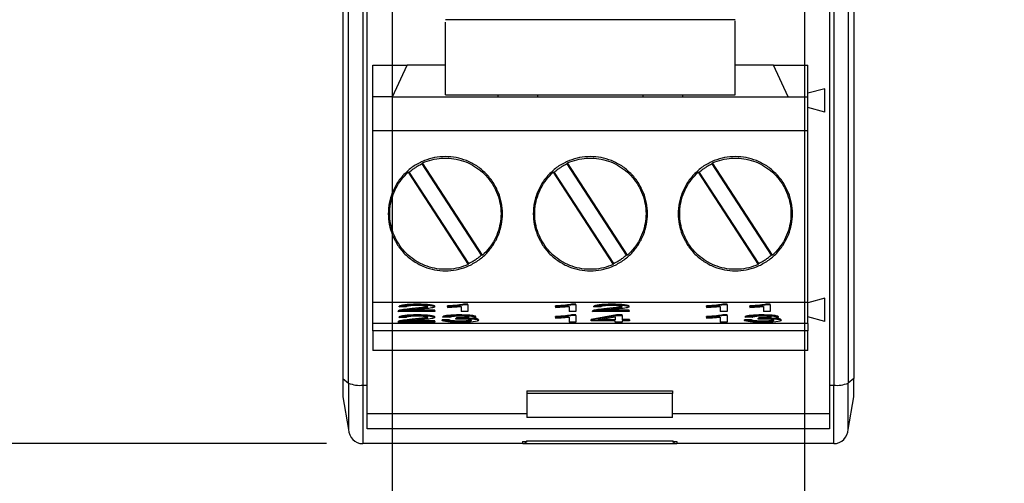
# Model space of a CAD drawing. Header units: millimetres. Extents: x 0 to 432, y 0 to 279.
# Tile 12 of 35: x 262 to 296, y 58 to 75. Entities that reach past the tile are written whole.
import ezdxf

# ---------------------------------------------------------------- set-up
doc = ezdxf.new("R2010")
doc.units = ezdxf.units.MM
doc.linetypes.add('SLD-Solid', pattern=[0])
doc.layers.add('DIMENSIONS', color=140, linetype='SLD-Solid', lineweight=25)
doc.styles.add('SLDTEXTSTYLE0', font='GOTHIC.TTF', dxfattribs={"width": 0.913})
doc.dimstyles.new('SLDDIMSTYLE0', dxfattribs={"dimtxt": 3.5, "dimasz": 3.5, "dimexe": 0, "dimexo": 0.0625, "dimgap": 0.875, "dimtad": 0, "dimtih": 1, "dimtoh": 1, "dimdec": 1, "dimrnd": 1e-09, "dimzin": 12, "dimdsep": 46, "dimtxsty": 'SLDTEXTSTYLE0', "dimsah": 1, "dimcen": 0.09, "dimadec": 0, "dimazin": 3, "dimtfac": 1, "dimtdec": 1, "dimtofl": 0, "dimtmove": 0, "dimatfit": 3, "dimfxl": 0, "dimfrac": 2, "dimtolj": 1, "dimtzin": 12, "dimarcsym": 0})
doc.dimstyles.new('SLDDIMSTYLE2', dxfattribs={"dimtxt": 3.5, "dimasz": 3.5, "dimexe": 0, "dimexo": 0.0625, "dimgap": 0.875, "dimtad": 0, "dimtih": 1, "dimtoh": 1, "dimdec": 1, "dimrnd": 1e-09, "dimzin": 12, "dimdsep": 46, "dimtxsty": 'SLDTEXTSTYLE0', "dimsah": 1, "dimcen": 0.09, "dimadec": 0, "dimazin": 3, "dimtfac": 1, "dimtdec": 1, "dimtmove": 0, "dimatfit": 0, "dimfxl": 0, "dimfrac": 2, "dimtolj": 1, "dimtzin": 12, "dimarcsym": 0})

# ---------------------------------------------------------------- blocks, each defined once
blk = doc.blocks.new('_D_7')
at = {"layer": 'DIMENSIONS', "color": 140}
for p, q in [((274.943, 94.111), (274.943, 46.597)), ((289.391, 94.111), (289.391, 46.597)), ((274.943, 49.772), (267.943, 49.772)), ((277.642, 49.745), (276.575, 49.745)), ((276.575, 49.745), (276.575, 44.189)), ((286.693, 49.745), (287.76, 49.745)), ((287.76, 49.745), (287.76, 44.189)), ((289.391, 49.772), (296.391, 49.772)), ((276.575, 44.189), (277.642, 44.189)), ((287.76, 44.189), (286.693, 44.189))]:
    blk.add_line(p, q, dxfattribs=at)
for points in [[(274.943, 49.772), (271.443, 50.772), (271.443, 48.772)], [(289.391, 49.772), (292.891, 48.772), (292.891, 50.772)]]:
    blk.add_solid(points, dxfattribs=at)
at = {"layer": 'DIMENSIONS', "color": 140, "char_height": 3.5, "attachment_point": 1, "style": 'SLDTEXTSTYLE0'}
for s, insert in [('14.4', (277.642, 54.927)), ('0.57', (277.642, 48.66))]:
    blk.add_mtext(s, dxfattribs=dict(at, insert=insert))
blk = doc.blocks.new('_D_8')
at = {"layer": 'DIMENSIONS', "color": 140}
for p, q in [((276.147, 166.549), (230.039, 166.549)), ((233.214, 166.549), (233.214, 119.458)), ((228.688, 113.138), (227.622, 113.138)), ((227.622, 113.138), (227.622, 107.581)), ((237.739, 113.138), (238.806, 113.138)), ((238.806, 113.138), (238.806, 107.581)), ((227.622, 107.581), (228.688, 107.581)), ((238.806, 107.581), (237.739, 107.581)), ((233.214, 59.78), (233.214, 106.87)), ((272.647, 59.78), (230.039, 59.78))]:
    blk.add_line(p, q, dxfattribs=at)
for points in [[(233.214, 166.549), (232.214, 163.049), (234.214, 163.049)], [(233.214, 59.78), (234.214, 63.28), (232.214, 63.28)]]:
    blk.add_solid(points, dxfattribs=at)
at = {"layer": 'DIMENSIONS', "color": 140, "char_height": 3.5, "attachment_point": 1, "style": 'SLDTEXTSTYLE0'}
for s, insert in [('106.8', (227.395, 118.319)), ('4.20', (228.688, 112.052))]:
    blk.add_mtext(s, dxfattribs=dict(at, insert=insert))

msp = doc.modelspace()

# ---------------------------------------------------------------- linework, layer by layer
for p, q in [((273.917, 163.127), (273.917, 61.832)), ((290.417, 163.127), (290.417, 61.832)), ((290.917, 163.055), (290.917, 61.905)), ((291.117, 162.89), (291.117, 62.069)), ((286.967, 74.64), (276.807, 74.64)), ((276.807, 72), (276.807, 74.553)), ((286.967, 72), (286.967, 74.596)), ((274.267, 73.04), (275.467, 73.04)), ((274.267, 71.94), (274.267, 73.04)), ((274.954, 71.94), (275.467, 73.04)), ((276.807, 73.04), (275.467, 73.04)), ((288.307, 73.04), (286.967, 73.04)), ((288.307, 73.04), (289.507, 73.04)), ((288.82, 71.94), (288.307, 73.04)), ((289.507, 71.94), (289.507, 73.04)), ((290.107, 72.22), (289.507, 72.059)), ((290.107, 71.4), (290.107, 72.22)), ((274.954, 71.94), (274.267, 71.94)), ((274.267, 70.739), (274.267, 71.94)), ((274.954, 71.94), (278.66, 71.94)), ((276.807, 72), (286.967, 72)), ((278.632, 72), (278.66, 71.94)), ((278.66, 71.94), (280.034, 71.94)), ((280.034, 71.94), (280.062, 72)), ((280.034, 71.94), (283.74, 71.94)), ((283.712, 72), (283.74, 71.94)), ((283.74, 71.94), (285.114, 71.94)), ((285.114, 71.94), (285.142, 72)), ((285.114, 71.94), (288.82, 71.94)), ((288.82, 71.94), (289.507, 71.94)), ((289.507, 70.739), (289.507, 71.94)), ((290.107, 71.4), (289.507, 71.56)), ((274.267, 64.739), (274.267, 70.739)), ((289.507, 70.739), (274.267, 70.739)), ((289.507, 64.739), (289.507, 70.739)), ((276.01, 69.619), (276, 69.586)), ((278.074, 66.392), (276, 69.586)), ((278.108, 66.387), (276.01, 69.619)), ((281.09, 69.619), (281.08, 69.586)), ((283.154, 66.392), (281.08, 69.586)), ((283.188, 66.387), (281.09, 69.619)), ((286.17, 69.619), (286.16, 69.586)), ((288.234, 66.392), (286.16, 69.586)), ((288.268, 66.387), (286.17, 69.619)), ((275.506, 69.292), (277.605, 66.06)), ((275.541, 69.288), (275.506, 69.292)), ((275.541, 69.288), (277.615, 66.093)), ((280.586, 69.292), (282.685, 66.06)), ((280.621, 69.288), (280.586, 69.292)), ((280.621, 69.288), (282.695, 66.093)), ((285.666, 69.292), (287.765, 66.06)), ((285.701, 69.288), (285.666, 69.292)), ((285.701, 69.288), (287.775, 66.093)), ((277.605, 66.06), (277.615, 66.093)), ((282.685, 66.06), (282.695, 66.093)), ((287.765, 66.06), (287.775, 66.093)), ((290.107, 64.88), (289.507, 64.719)), ((290.107, 64.06), (290.107, 64.88)), ((274.267, 64.739), (289.507, 64.739)), ((274.267, 63.99), (274.267, 64.739)), ((275.194, 64.577), (275.194, 64.597)), ((275.44, 64.574), (275.194, 64.577)), ((275.649, 64.495), (275.649, 64.515)), ((275.827, 64.646), (275.827, 64.665)), ((276.435, 64.58), (276.435, 64.6)), ((276.878, 64.586), (276.878, 64.606)), ((276.878, 64.586), (276.878, 64.558)), ((277.356, 64.593), (277.356, 64.407)), ((277.596, 64.665), (277.441, 64.665)), ((277.441, 64.646), (277.441, 64.665)), ((277.596, 64.646), (277.441, 64.646)), ((277.596, 64.646), (277.596, 64.665)), ((277.596, 64.646), (277.596, 64.407)), ((280.662, 64.586), (280.662, 64.606)), ((280.662, 64.586), (280.662, 64.558)), ((281.14, 64.593), (281.14, 64.407)), ((281.38, 64.665), (281.225, 64.665)), ((281.225, 64.646), (281.225, 64.665)), ((281.38, 64.646), (281.225, 64.646)), ((281.38, 64.646), (281.38, 64.665)), ((281.38, 64.646), (281.38, 64.407)), ((282.007, 64.577), (282.007, 64.597)), ((282.254, 64.574), (282.007, 64.577)), ((282.462, 64.495), (282.462, 64.515)), ((282.64, 64.646), (282.64, 64.665)), ((283.248, 64.58), (283.248, 64.6)), ((285.96, 64.586), (285.96, 64.606)), ((285.96, 64.586), (285.96, 64.558)), ((286.439, 64.593), (286.439, 64.407)), ((286.678, 64.665), (286.524, 64.665)), ((286.524, 64.646), (286.524, 64.665)), ((286.678, 64.646), (286.524, 64.646)), ((286.678, 64.646), (286.678, 64.665)), ((286.678, 64.646), (286.678, 64.407)), ((287.475, 64.586), (287.475, 64.606)), ((287.475, 64.586), (287.475, 64.558)), ((287.953, 64.593), (287.953, 64.407)), ((288.193, 64.665), (288.038, 64.665)), ((288.038, 64.646), (288.038, 64.665)), ((288.193, 64.646), (288.038, 64.646)), ((288.193, 64.646), (288.193, 64.665)), ((288.193, 64.646), (288.193, 64.407)), ((289.507, 63.99), (289.507, 64.739)), ((275.149, 64.407), (275.149, 64.427)), ((276.438, 64.407), (275.149, 64.407)), ((275.177, 64.427), (275.177, 64.447)), ((275.194, 64.203), (275.194, 64.223)), ((275.44, 64.2), (275.194, 64.203)), ((275.482, 64.435), (276.438, 64.435)), ((276.438, 64.455), (275.618, 64.455)), ((275.827, 64.272), (275.827, 64.291)), ((276.435, 64.206), (276.435, 64.226)), ((276.438, 64.435), (276.438, 64.455)), ((276.438, 64.435), (276.438, 64.407)), ((276.72, 64.21), (276.72, 64.23)), ((276.959, 64.205), (276.72, 64.21)), ((277.194, 64.191), (277.169, 64.166)), ((277.169, 64.146), (277.194, 64.171)), ((277.194, 64.171), (277.194, 64.191)), ((277.233, 64.171), (277.233, 64.191)), ((277.307, 64.272), (277.307, 64.291)), ((277.596, 64.407), (277.356, 64.407)), ((277.878, 64.21), (277.878, 64.23)), ((280.662, 64.212), (280.662, 64.232)), ((280.662, 64.212), (280.662, 64.184)), ((281.38, 64.407), (281.14, 64.407)), ((281.14, 64.219), (281.14, 64.033)), ((281.38, 64.291), (281.225, 64.291)), ((281.225, 64.272), (281.225, 64.291)), ((281.38, 64.272), (281.225, 64.272)), ((281.38, 64.272), (281.38, 64.291)), ((281.38, 64.272), (281.38, 64.033)), ((282.803, 64.291), (281.915, 64.137)), ((281.915, 64.117), (282.803, 64.271)), ((281.962, 64.407), (281.962, 64.427)), ((283.251, 64.407), (281.962, 64.407)), ((281.99, 64.427), (281.99, 64.447)), ((282.15, 64.117), (282.76, 64.224)), ((282.295, 64.435), (283.251, 64.435)), ((283.251, 64.455), (282.431, 64.455)), ((282.76, 64.224), (282.76, 64.117)), ((283, 64.291), (282.803, 64.291)), ((282.803, 64.271), (282.803, 64.291)), ((282.803, 64.271), (283, 64.271)), ((283, 64.271), (283, 64.291)), ((283, 64.271), (283, 64.117)), ((283.251, 64.435), (283.251, 64.455)), ((283.251, 64.435), (283.251, 64.407)), ((285.96, 64.212), (285.96, 64.232)), ((285.96, 64.212), (285.96, 64.184)), ((286.678, 64.407), (286.439, 64.407)), ((286.439, 64.219), (286.439, 64.033)), ((286.678, 64.291), (286.524, 64.291)), ((286.524, 64.272), (286.524, 64.291)), ((286.678, 64.272), (286.524, 64.272)), ((286.678, 64.272), (286.678, 64.291)), ((286.678, 64.272), (286.678, 64.033)), ((287.317, 64.21), (287.317, 64.23)), ((287.557, 64.205), (287.317, 64.21)), ((287.791, 64.191), (287.766, 64.166)), ((287.766, 64.146), (287.791, 64.171)), ((287.791, 64.171), (287.791, 64.191)), ((287.83, 64.171), (287.83, 64.191)), ((287.904, 64.272), (287.904, 64.291)), ((288.193, 64.407), (287.953, 64.407)), ((288.475, 64.21), (288.475, 64.23)), ((290.107, 64.06), (289.507, 64.22)), ((289.507, 63.99), (274.267, 63.99)), ((274.267, 63.74), (274.267, 63.99)), ((275.149, 64.033), (275.149, 64.053)), ((276.438, 64.033), (275.149, 64.033)), ((275.177, 64.053), (275.177, 64.073)), ((275.482, 64.061), (276.438, 64.061)), ((276.438, 64.081), (275.618, 64.081)), ((275.649, 64.121), (275.649, 64.141)), ((276.438, 64.061), (276.438, 64.081)), ((276.438, 64.061), (276.438, 64.033)), ((276.936, 64.12), (276.696, 64.116)), ((276.696, 64.096), (276.696, 64.116)), ((276.696, 64.096), (276.936, 64.1)), ((276.936, 64.12), (276.936, 64.1)), ((277.169, 64.146), (277.169, 64.166)), ((277.318, 64.053), (277.318, 64.073)), ((277.973, 64.103), (277.973, 64.123)), ((281.38, 64.033), (281.14, 64.033)), ((281.915, 64.117), (281.915, 64.137)), ((281.915, 64.09), (281.915, 64.117)), ((282.76, 64.09), (281.915, 64.09)), ((282.76, 64.117), (282.15, 64.117)), ((282.263, 64.137), (282.76, 64.137)), ((282.76, 64.033), (282.76, 64.09)), ((283, 64.033), (282.76, 64.033)), ((283.263, 64.137), (283, 64.137)), ((283, 64.117), (283.263, 64.117)), ((283.263, 64.09), (283, 64.09)), ((283, 64.09), (283, 64.033)), ((283.263, 64.117), (283.263, 64.137)), ((283.263, 64.117), (283.263, 64.09)), ((286.678, 64.033), (286.439, 64.033)), ((287.533, 64.12), (287.294, 64.116)), ((287.294, 64.096), (287.294, 64.116)), ((287.294, 64.096), (287.533, 64.1)), ((287.533, 64.12), (287.533, 64.1)), ((287.766, 64.146), (287.766, 64.166)), ((287.915, 64.053), (287.915, 64.073)), ((288.57, 64.103), (288.57, 64.123)), ((289.507, 63.99), (289.507, 63.74)), ((289.507, 63.74), (274.267, 63.74)), ((289.507, 63.04), (274.267, 63.04)), ((273.217, 62.069), (273.417, 61.905)), ((273.917, 61.832), (274.067, 61.832)), ((273.917, 61.832), (273.917, 59.78)), ((290.267, 61.832), (290.417, 61.832)), ((290.417, 59.78), (290.417, 61.832)), ((291.117, 62.069), (290.917, 61.905)), ((273.216, 61.421), (273.417, 60.279)), ((279.667, 61.63), (284.767, 61.63)), ((284.767, 61.541), (279.667, 61.541)), ((279.667, 61.541), (279.667, 60.696)), ((284.767, 60.696), (284.767, 61.541)), ((290.917, 60.278), (291.119, 61.421)), ((279.667, 60.83), (274.067, 60.83)), ((290.267, 60.83), (284.767, 60.83)), ((284.767, 60.696), (279.667, 60.696)), ((290.267, 60.294), (274.067, 60.294)), ((279.517, 59.78), (273.917, 59.78)), ((279.515, 59.854), (279.67, 59.854)), ((279.517, 59.859), (279.653, 59.859)), ((279.517, 59.78), (279.517, 59.859)), ((279.517, 59.774), (279.517, 59.78)), ((284.917, 59.774), (279.517, 59.774)), ((279.66, 59.876), (284.775, 59.876)), ((284.764, 59.854), (284.92, 59.854)), ((284.782, 59.859), (284.917, 59.859)), ((284.917, 59.859), (284.917, 59.78)), ((290.417, 59.78), (284.917, 59.78)), ((284.917, 59.78), (284.917, 59.774))]:
    msp.add_line(p, q)
for centre, radius, start, end in [((273.795, 62.75), 0.926, 245.9394, 277.5929), ((290.54, 62.75), 0.926, 262.4071, 294.0606), ((273.917, 60.28), 0.5, 180, 270), ((290.417, 60.28), 0.5, 269.9981, 359.9982), ((279.517, 59.93), 0.15, 270.0019, 329.7702), ((284.917, 59.93), 0.15, 210.2304, 269.9977)]:
    msp.add_arc(centre, radius, start, end)
for points, knots in [([(273.217, 162.89), (273.217, 146.205), (273.217, 129.342), (273.217, 95.617), (273.217, 78.754), (273.217, 62.069)], [0, 0, 0, 0, 0.5, 0.5, 1, 1, 1, 1]), ([(273.417, 61.905), (273.417, 78.644), (273.417, 95.562), (273.417, 129.397), (273.417, 146.315), (273.417, 163.055)], [0, 0, 0, 0, 0.5, 0.5, 1, 1, 1, 1]), ([(274.067, 61.832), (274.067, 78.596), (274.067, 95.538), (274.067, 129.421), (274.067, 146.363), (274.067, 163.127)], [0, 0, 0, 0, 0.5, 0.5, 1, 1, 1, 1]), ([(290.267, 163.127), (290.267, 146.363), (290.267, 129.421), (290.267, 95.538), (290.267, 78.596), (290.267, 61.832)], [0, 0, 0, 0, 0.5, 0.5, 1, 1, 1, 1]), ([(276.807, 65.84), (276.682, 65.84), (276.43, 65.863), (276.057, 65.972), (275.701, 66.156), (275.384, 66.416), (275.123, 66.733), (274.94, 67.089), (274.831, 67.462), (274.796, 67.839), (274.831, 68.217), (274.94, 68.59), (275.123, 68.946), (275.384, 69.263), (275.701, 69.524), (276.057, 69.707), (276.43, 69.816), (276.807, 69.851), (277.184, 69.816), (277.558, 69.707), (277.913, 69.524), (278.231, 69.263), (278.491, 68.946), (278.675, 68.59), (278.784, 68.217), (278.819, 67.84), (278.784, 67.463), (278.675, 67.089), (278.491, 66.733), (278.231, 66.416), (277.914, 66.156), (277.558, 65.972), (277.185, 65.863), (276.933, 65.84), (276.807, 65.84)], [0, 0, 0, 0, 0.0299904, 0.0600016, 0.0924793, 0.1249996, 0.1574773, 0.1899976, 0.2199775, 0.2499996, 0.2799795, 0.3100016, 0.3424793, 0.3749996, 0.4074773, 0.4399976, 0.4699775, 0.4999996, 0.5299795, 0.5600016, 0.5924793, 0.6249996, 0.6574773, 0.6899976, 0.7199775, 0.7499996, 0.7799795, 0.8100016, 0.8424793, 0.8749996, 0.9074773, 0.9399976, 0.9699884, 1, 1, 1, 1]), ([(276.01, 69.619), (276.22, 69.713), (276.446, 69.77), (276.906, 69.801), (277.138, 69.775), (277.58, 69.645), (277.789, 69.54), (278.158, 69.265), (278.318, 69.095), (278.568, 68.709), (278.659, 68.493), (278.76, 68.044), (278.771, 67.811), (278.71, 67.354), (278.639, 67.132), (278.424, 66.725), (278.28, 66.541), (278.108, 66.387)], [0, 0, 0, 0, 0.125, 0.125, 0.25, 0.25, 0.375, 0.375, 0.5, 0.5, 0.625, 0.625, 0.75, 0.75, 0.875, 0.875, 1, 1, 1, 1]), ([(281.887, 65.84), (281.762, 65.84), (281.51, 65.863), (281.137, 65.972), (280.781, 66.156), (280.464, 66.416), (280.203, 66.733), (280.02, 67.089), (279.911, 67.462), (279.876, 67.839), (279.911, 68.217), (280.02, 68.59), (280.203, 68.946), (280.464, 69.263), (280.781, 69.524), (281.137, 69.707), (281.51, 69.816), (281.887, 69.851), (282.264, 69.816), (282.638, 69.707), (282.993, 69.524), (283.311, 69.263), (283.571, 68.946), (283.755, 68.59), (283.864, 68.217), (283.899, 67.84), (283.864, 67.463), (283.755, 67.089), (283.571, 66.733), (283.311, 66.416), (282.994, 66.156), (282.638, 65.972), (282.265, 65.863), (282.013, 65.84), (281.887, 65.84)], [0, 0, 0, 0, 0.0299904, 0.0600016, 0.0924793, 0.1249996, 0.1574773, 0.1899976, 0.2199775, 0.2499996, 0.2799795, 0.3100016, 0.3424793, 0.3749996, 0.4074773, 0.4399976, 0.4699775, 0.4999996, 0.5299795, 0.5600016, 0.5924793, 0.6249996, 0.6574773, 0.6899976, 0.7199775, 0.7499996, 0.7799795, 0.8100016, 0.8424793, 0.8749996, 0.9074773, 0.9399976, 0.9699884, 1, 1, 1, 1]), ([(281.09, 69.619), (281.3, 69.713), (281.526, 69.77), (281.986, 69.801), (282.218, 69.775), (282.66, 69.645), (282.869, 69.54), (283.238, 69.265), (283.398, 69.095), (283.648, 68.709), (283.739, 68.493), (283.84, 68.044), (283.851, 67.811), (283.79, 67.354), (283.719, 67.132), (283.504, 66.725), (283.36, 66.541), (283.188, 66.387)], [0, 0, 0, 0, 0.125, 0.125, 0.25, 0.25, 0.375, 0.375, 0.5, 0.5, 0.625, 0.625, 0.75, 0.75, 0.875, 0.875, 1, 1, 1, 1]), ([(286.967, 65.84), (286.842, 65.84), (286.59, 65.863), (286.217, 65.972), (285.861, 66.156), (285.544, 66.416), (285.283, 66.733), (285.1, 67.089), (284.991, 67.462), (284.956, 67.839), (284.991, 68.217), (285.1, 68.59), (285.283, 68.946), (285.544, 69.263), (285.861, 69.524), (286.217, 69.707), (286.59, 69.816), (286.967, 69.851), (287.344, 69.816), (287.718, 69.707), (288.073, 69.524), (288.391, 69.263), (288.651, 68.946), (288.835, 68.59), (288.944, 68.217), (288.979, 67.84), (288.944, 67.463), (288.835, 67.089), (288.651, 66.733), (288.391, 66.416), (288.074, 66.156), (287.718, 65.972), (287.345, 65.863), (287.093, 65.84), (286.967, 65.84)], [0, 0, 0, 0, 0.02999, 0.060002, 0.092479, 0.125, 0.157477, 0.189998, 0.219977, 0.25, 0.279979, 0.310002, 0.342479, 0.375, 0.407477, 0.439998, 0.469977, 0.5, 0.529979, 0.560002, 0.592479, 0.625, 0.657477, 0.689998, 0.719977, 0.75, 0.779979, 0.810002, 0.842479, 0.875, 0.907477, 0.939998, 0.969988, 1, 1, 1, 1]), ([(286.17, 69.619), (286.38, 69.713), (286.606, 69.77), (287.066, 69.801), (287.298, 69.775), (287.74, 69.645), (287.949, 69.54), (288.318, 69.265), (288.478, 69.095), (288.728, 68.709), (288.819, 68.493), (288.92, 68.044), (288.931, 67.811), (288.87, 67.354), (288.799, 67.132), (288.584, 66.725), (288.44, 66.541), (288.268, 66.387)], [0, 0, 0, 0, 0.125, 0.125, 0.25, 0.25, 0.375, 0.375, 0.5, 0.5, 0.625, 0.625, 0.75, 0.75, 0.875, 0.875, 1, 1, 1, 1]), ([(276, 69.586), (275.959, 69.566), (275.876, 69.526), (275.759, 69.454), (275.646, 69.376), (275.576, 69.317), (275.541, 69.288)], [0, 0, 0, 0, 0.250642, 0.5, 0.749358, 1, 1, 1, 1]), ([(281.08, 69.586), (281.039, 69.566), (280.956, 69.526), (280.839, 69.454), (280.726, 69.376), (280.656, 69.317), (280.621, 69.288)], [0, 0, 0, 0, 0.250642, 0.5, 0.749358, 1, 1, 1, 1]), ([(286.16, 69.586), (286.119, 69.566), (286.036, 69.526), (285.919, 69.454), (285.806, 69.376), (285.736, 69.317), (285.701, 69.288)], [0, 0, 0, 0, 0.250642, 0.5, 0.749358, 1, 1, 1, 1]), ([(277.605, 66.06), (277.395, 65.966), (277.168, 65.909), (276.709, 65.879), (276.477, 65.904), (276.035, 66.034), (275.826, 66.139), (275.457, 66.414), (275.297, 66.585), (275.047, 66.971), (274.956, 67.186), (274.855, 67.635), (274.844, 67.869), (274.905, 68.325), (274.976, 68.548), (275.191, 68.954), (275.335, 69.139), (275.506, 69.292)], [0, 0, 0, 0, 0.125, 0.125, 0.25, 0.25, 0.375, 0.375, 0.5, 0.5, 0.625, 0.625, 0.75, 0.75, 0.875, 0.875, 1, 1, 1, 1]), ([(282.685, 66.06), (282.475, 65.966), (282.248, 65.909), (281.789, 65.879), (281.557, 65.904), (281.115, 66.034), (280.906, 66.139), (280.537, 66.414), (280.377, 66.585), (280.127, 66.971), (280.036, 67.186), (279.935, 67.635), (279.924, 67.869), (279.985, 68.325), (280.056, 68.548), (280.271, 68.954), (280.415, 69.139), (280.586, 69.292)], [0, 0, 0, 0, 0.125, 0.125, 0.25, 0.25, 0.375, 0.375, 0.5, 0.5, 0.625, 0.625, 0.75, 0.75, 0.875, 0.875, 1, 1, 1, 1]), ([(287.765, 66.06), (287.555, 65.966), (287.328, 65.909), (286.869, 65.879), (286.637, 65.904), (286.195, 66.034), (285.986, 66.139), (285.617, 66.414), (285.457, 66.585), (285.207, 66.971), (285.116, 67.186), (285.015, 67.635), (285.004, 67.869), (285.065, 68.325), (285.136, 68.548), (285.351, 68.954), (285.495, 69.139), (285.666, 69.292)], [0, 0, 0, 0, 0.125, 0.125, 0.25, 0.25, 0.375, 0.375, 0.5, 0.5, 0.625, 0.625, 0.75, 0.75, 0.875, 0.875, 1, 1, 1, 1]), ([(277.615, 66.093), (277.656, 66.114), (277.738, 66.154), (277.856, 66.225), (277.969, 66.303), (278.039, 66.362), (278.074, 66.392)], [0, 0, 0, 0, 0.250642, 0.5, 0.749358, 1, 1, 1, 1]), ([(282.695, 66.093), (282.736, 66.114), (282.818, 66.154), (282.936, 66.225), (283.049, 66.303), (283.119, 66.362), (283.154, 66.392)], [0, 0, 0, 0, 0.250642, 0.5, 0.749358, 1, 1, 1, 1]), ([(287.775, 66.093), (287.816, 66.114), (287.898, 66.154), (288.016, 66.225), (288.129, 66.303), (288.199, 66.362), (288.234, 66.392)], [0, 0, 0, 0, 0.250642, 0.5, 0.749358, 1, 1, 1, 1]), ([(275.649, 64.515), (275.512, 64.501), (275.407, 64.489), (275.263, 64.468), (275.21, 64.458), (275.177, 64.447)], [-2, -2, -2, -2, -1, -1, 0, 0, 0, 0]), ([(275.827, 64.665), (275.642, 64.665), (275.494, 64.66), (275.274, 64.636), (275.211, 64.619), (275.194, 64.597)], [-2, -2, -2, -2, -1, -1, 0, 0, 0, 0]), ([(275.194, 64.577), (275.211, 64.599), (275.274, 64.616), (275.494, 64.64), (275.642, 64.646), (275.827, 64.646)], [-2, -2, -2, -2, -1, -1, 0, 0, 0, 0]), ([(275.821, 64.622), (275.706, 64.622), (275.614, 64.617), (275.476, 64.6), (275.441, 64.589), (275.44, 64.574)], [-2, -2, -2, -2, -1, -1, 0, 0, 0, 0]), ([(276.174, 64.592), (276.171, 64.589), (276.158, 64.579), (275.997, 64.55), (275.801, 64.53), (275.649, 64.515)], [0, 0, 0, 0, 0.086283, 0.289311, 1, 1, 1, 1]), ([(275.649, 64.495), (275.86, 64.516), (276.002, 64.533), (276.151, 64.558), (276.188, 64.569), (276.188, 64.58)], [-2, -2, -2, -2, -1, -1, 0, 0, 0, 0]), ([(276.188, 64.58), (276.188, 64.592), (276.154, 64.602), (276.018, 64.618), (275.93, 64.622), (275.821, 64.622)], [-2, -2, -2, -2, -1, -1, 0, 0, 0, 0]), ([(276.435, 64.6), (276.435, 64.618), (276.38, 64.634), (276.162, 64.659), (276.014, 64.665), (275.827, 64.665)], [-2, -2, -2, -2, -1, -1, 0, 0, 0, 0]), ([(275.827, 64.646), (276.014, 64.646), (276.162, 64.639), (276.38, 64.614), (276.435, 64.598), (276.435, 64.58)], [-2, -2, -2, -2, -1, -1, 0, 0, 0, 0]), ([(276.435, 64.58), (276.435, 64.57), (276.419, 64.561), (276.356, 64.542), (276.303, 64.533), (276.154, 64.512), (276.031, 64.499), (275.86, 64.481)], [-3, -3, -3, -3, -2, -2, -1, -1, 0, 0, 0, 0]), ([(277.441, 64.665), (277.399, 64.655), (277.329, 64.645), (277.128, 64.623), (277.011, 64.613), (276.878, 64.606)], [-2, -2, -2, -2, -1, -1, 0, 0, 0, 0]), ([(277.441, 64.646), (277.429, 64.643), (277.405, 64.638), (277.356, 64.63), (277.297, 64.622), (277.203, 64.611), (277.066, 64.598), (276.942, 64.59), (276.878, 64.586)], [0, 0, 0, 0, 0.096572, 0.202466, 0.31879, 0.446379, 0.715916, 1, 1, 1, 1]), ([(276.878, 64.558), (276.904, 64.559), (276.958, 64.562), (277.042, 64.567), (277.144, 64.574), (277.253, 64.582), (277.324, 64.589), (277.356, 64.593)], [0, 0, 0, 0, 0.149043, 0.315765, 0.500702, 0.769617, 1, 1, 1, 1]), ([(281.225, 64.665), (281.183, 64.655), (281.113, 64.645), (280.912, 64.623), (280.796, 64.613), (280.662, 64.606)], [-2, -2, -2, -2, -1, -1, 0, 0, 0, 0]), ([(281.225, 64.646), (281.213, 64.643), (281.189, 64.638), (281.14, 64.63), (281.081, 64.622), (280.987, 64.611), (280.851, 64.598), (280.726, 64.59), (280.662, 64.586)], [0, 0, 0, 0, 0.096572, 0.2024661, 0.3187897, 0.4463793, 0.7159155, 1, 1, 1, 1]), ([(280.662, 64.558), (280.688, 64.559), (280.743, 64.562), (280.826, 64.567), (280.928, 64.574), (281.037, 64.582), (281.108, 64.589), (281.14, 64.593)], [0, 0, 0, 0, 0.149043, 0.315765, 0.500702, 0.769617, 1, 1, 1, 1]), ([(282.462, 64.515), (282.325, 64.501), (282.22, 64.489), (282.076, 64.468), (282.023, 64.458), (281.99, 64.447)], [-2, -2, -2, -2, -1, -1, 0, 0, 0, 0]), ([(282.64, 64.665), (282.455, 64.665), (282.307, 64.66), (282.087, 64.636), (282.024, 64.619), (282.007, 64.597)], [-2, -2, -2, -2, -1, -1, 0, 0, 0, 0]), ([(282.007, 64.577), (282.024, 64.599), (282.087, 64.616), (282.307, 64.64), (282.455, 64.646), (282.64, 64.646)], [-2, -2, -2, -2, -1, -1, 0, 0, 0, 0]), ([(282.634, 64.622), (282.519, 64.622), (282.427, 64.617), (282.289, 64.6), (282.255, 64.589), (282.254, 64.574)], [-2, -2, -2, -2, -1, -1, 0, 0, 0, 0]), ([(282.987, 64.592), (282.984, 64.589), (282.971, 64.579), (282.81, 64.55), (282.614, 64.53), (282.462, 64.515)], [0, 0, 0, 0, 0.086283, 0.289311, 1, 1, 1, 1]), ([(282.462, 64.495), (282.673, 64.516), (282.815, 64.533), (282.964, 64.558), (283.001, 64.569), (283.001, 64.58)], [-2, -2, -2, -2, -1, -1, 0, 0, 0, 0]), ([(283.001, 64.58), (283.001, 64.592), (282.967, 64.602), (282.831, 64.618), (282.743, 64.622), (282.634, 64.622)], [-2, -2, -2, -2, -1, -1, 0, 0, 0, 0]), ([(283.248, 64.6), (283.248, 64.618), (283.193, 64.634), (282.975, 64.659), (282.827, 64.665), (282.64, 64.665)], [-2, -2, -2, -2, -1, -1, 0, 0, 0, 0]), ([(282.64, 64.646), (282.827, 64.646), (282.975, 64.639), (283.193, 64.614), (283.248, 64.598), (283.248, 64.58)], [-2, -2, -2, -2, -1, -1, 0, 0, 0, 0]), ([(283.248, 64.58), (283.248, 64.57), (283.232, 64.561), (283.169, 64.542), (283.116, 64.533), (282.967, 64.512), (282.844, 64.499), (282.673, 64.481)], [-3, -3, -3, -3, -2, -2, -1, -1, 0, 0, 0, 0]), ([(286.524, 64.665), (286.482, 64.655), (286.411, 64.645), (286.211, 64.623), (286.094, 64.613), (285.96, 64.606)], [-2, -2, -2, -2, -1, -1, 0, 0, 0, 0]), ([(286.524, 64.646), (286.512, 64.643), (286.487, 64.638), (286.439, 64.63), (286.38, 64.622), (286.286, 64.611), (286.149, 64.598), (286.024, 64.59), (285.96, 64.586)], [0, 0, 0, 0, 0.096572, 0.202466, 0.31879, 0.446379, 0.715916, 1, 1, 1, 1]), ([(285.96, 64.558), (285.986, 64.559), (286.041, 64.562), (286.125, 64.567), (286.226, 64.574), (286.335, 64.582), (286.406, 64.589), (286.439, 64.593)], [0, 0, 0, 0, 0.149043, 0.315765, 0.500702, 0.769617, 1, 1, 1, 1]), ([(288.038, 64.665), (287.997, 64.655), (287.926, 64.645), (287.726, 64.623), (287.609, 64.613), (287.475, 64.606)], [-2, -2, -2, -2, -1, -1, 0, 0, 0, 0]), ([(288.038, 64.646), (288.026, 64.643), (288.002, 64.638), (287.953, 64.63), (287.894, 64.622), (287.8, 64.611), (287.664, 64.598), (287.539, 64.59), (287.475, 64.586)], [0, 0, 0, 0, 0.096572, 0.2024661, 0.3187897, 0.4463793, 0.7159155, 1, 1, 1, 1]), ([(287.475, 64.558), (287.501, 64.559), (287.556, 64.562), (287.639, 64.567), (287.741, 64.574), (287.85, 64.582), (287.921, 64.589), (287.953, 64.593)], [0, 0, 0, 0, 0.149043, 0.315765, 0.500702, 0.769617, 1, 1, 1, 1]), ([(275.177, 64.427), (275.21, 64.438), (275.263, 64.449), (275.407, 64.469), (275.512, 64.481), (275.649, 64.495)], [-2, -2, -2, -2, -1, -1, 0, 0, 0, 0]), ([(275.827, 64.291), (275.642, 64.291), (275.494, 64.286), (275.274, 64.262), (275.211, 64.245), (275.194, 64.223)], [-2, -2, -2, -2, -1, -1, 0, 0, 0, 0]), ([(275.194, 64.203), (275.211, 64.225), (275.274, 64.242), (275.494, 64.266), (275.642, 64.272), (275.827, 64.272)], [-2, -2, -2, -2, -1, -1, 0, 0, 0, 0]), ([(275.821, 64.248), (275.706, 64.248), (275.614, 64.243), (275.476, 64.226), (275.441, 64.215), (275.44, 64.2)], [-2, -2, -2, -2, -1, -1, 0, 0, 0, 0]), ([(275.86, 64.481), (275.716, 64.466), (275.624, 64.456), (275.543, 64.446), (275.509, 64.44), (275.482, 64.435)], [-2, -2, -2, -2, -1, -1, 0, 0, 0, 0]), ([(276.174, 64.218), (276.171, 64.215), (276.158, 64.205), (275.997, 64.176), (275.801, 64.156), (275.649, 64.141)], [0, 0, 0, 0, 0.086282, 0.289311, 1, 1, 1, 1]), ([(275.649, 64.121), (275.86, 64.142), (276.002, 64.159), (276.151, 64.184), (276.188, 64.195), (276.188, 64.206)], [-2, -2, -2, -2, -1, -1, 0, 0, 0, 0]), ([(276.188, 64.206), (276.188, 64.218), (276.154, 64.228), (276.018, 64.244), (275.93, 64.248), (275.821, 64.248)], [-2, -2, -2, -2, -1, -1, 0, 0, 0, 0]), ([(276.435, 64.226), (276.435, 64.244), (276.38, 64.26), (276.162, 64.285), (276.014, 64.291), (275.827, 64.291)], [-2, -2, -2, -2, -1, -1, 0, 0, 0, 0]), ([(275.827, 64.272), (276.014, 64.272), (276.162, 64.265), (276.38, 64.24), (276.435, 64.224), (276.435, 64.206)], [-2, -2, -2, -2, -1, -1, 0, 0, 0, 0]), ([(276.435, 64.206), (276.435, 64.196), (276.419, 64.187), (276.356, 64.168), (276.303, 64.159), (276.154, 64.138), (276.031, 64.125), (275.86, 64.107)], [-3, -3, -3, -3, -2, -2, -1, -1, 0, 0, 0, 0]), ([(277.307, 64.291), (277.153, 64.291), (277.024, 64.286), (276.817, 64.265), (276.75, 64.249), (276.72, 64.23)], [-2, -2, -2, -2, -1, -1, 0, 0, 0, 0]), ([(276.72, 64.21), (276.75, 64.23), (276.817, 64.245), (277.024, 64.266), (277.153, 64.272), (277.307, 64.272)], [-2, -2, -2, -2, -1, -1, 0, 0, 0, 0]), ([(277.312, 64.248), (277.219, 64.248), (277.141, 64.244), (277.017, 64.23), (276.977, 64.219), (276.959, 64.205)], [-2, -2, -2, -2, -1, -1, 0, 0, 0, 0]), ([(277.626, 64.224), (277.626, 64.223), (277.623, 64.219), (277.603, 64.213), (277.564, 64.206), (277.491, 64.198), (277.379, 64.192), (277.282, 64.191), (277.233, 64.191)], [0, 0, 0, 0, 0.0492351, 0.1832149, 0.3126532, 0.4469667, 0.7189802, 1, 1, 1, 1]), ([(277.233, 64.171), (277.335, 64.171), (277.427, 64.174), (277.59, 64.187), (277.631, 64.197), (277.631, 64.211)], [-2, -2, -2, -2, -1, -1, 0, 0, 0, 0]), ([(277.878, 64.23), (277.878, 64.241), (277.854, 64.251), (277.759, 64.27), (277.69, 64.278), (277.511, 64.289), (277.413, 64.291), (277.307, 64.291)], [-3, -3, -3, -3, -2, -2, -1, -1, 0, 0, 0, 0]), ([(277.307, 64.272), (277.413, 64.272), (277.511, 64.269), (277.69, 64.258), (277.759, 64.25), (277.854, 64.231), (277.878, 64.221), (277.878, 64.21)], [-3, -3, -3, -3, -2, -2, -1, -1, 0, 0, 0, 0]), ([(277.631, 64.211), (277.631, 64.221), (277.602, 64.23), (277.483, 64.244), (277.406, 64.248), (277.312, 64.248)], [-2, -2, -2, -2, -1, -1, 0, 0, 0, 0]), ([(277.878, 64.21), (277.878, 64.2), (277.855, 64.19), (277.765, 64.173), (277.698, 64.167), (277.609, 64.162)], [-2, -2, -2, -2, -1, -1, 0, 0, 0, 0]), ([(277.973, 64.123), (277.969, 64.13), (277.962, 64.144), (277.885, 64.162), (277.809, 64.172), (277.758, 64.174), (277.756, 64.175)], [0, 0, 0, 0, 0.3507929, 0.6709272, 0.9825588, 1, 1, 1, 1]), ([(281.225, 64.291), (281.183, 64.281), (281.113, 64.271), (280.912, 64.249), (280.796, 64.239), (280.662, 64.232)], [-2, -2, -2, -2, -1, -1, 0, 0, 0, 0]), ([(281.225, 64.272), (281.213, 64.269), (281.189, 64.264), (281.14, 64.256), (281.081, 64.248), (280.987, 64.237), (280.851, 64.224), (280.726, 64.216), (280.662, 64.212)], [0, 0, 0, 0, 0.096572, 0.2024661, 0.3187897, 0.4463793, 0.7159155, 1, 1, 1, 1]), ([(280.662, 64.184), (280.688, 64.185), (280.743, 64.188), (280.826, 64.193), (280.928, 64.2), (281.037, 64.208), (281.108, 64.215), (281.14, 64.219)], [0, 0, 0, 0, 0.1490428, 0.3157652, 0.5007019, 0.7696168, 1, 1, 1, 1]), ([(281.99, 64.427), (282.023, 64.438), (282.076, 64.449), (282.22, 64.469), (282.325, 64.481), (282.462, 64.495)], [-2, -2, -2, -2, -1, -1, 0, 0, 0, 0]), ([(282.673, 64.481), (282.529, 64.466), (282.437, 64.456), (282.356, 64.446), (282.322, 64.44), (282.295, 64.435)], [-2, -2, -2, -2, -1, -1, 0, 0, 0, 0]), ([(286.524, 64.291), (286.482, 64.281), (286.411, 64.271), (286.211, 64.249), (286.094, 64.239), (285.96, 64.232)], [-2, -2, -2, -2, -1, -1, 0, 0, 0, 0]), ([(286.524, 64.272), (286.512, 64.269), (286.487, 64.264), (286.439, 64.256), (286.38, 64.248), (286.286, 64.237), (286.149, 64.224), (286.024, 64.216), (285.96, 64.212)], [0, 0, 0, 0, 0.096572, 0.202466, 0.31879, 0.446379, 0.715916, 1, 1, 1, 1]), ([(285.96, 64.184), (285.986, 64.185), (286.041, 64.188), (286.125, 64.193), (286.226, 64.2), (286.335, 64.208), (286.406, 64.215), (286.439, 64.219)], [0, 0, 0, 0, 0.1490428, 0.3157652, 0.5007019, 0.7696168, 1, 1, 1, 1]), ([(287.904, 64.291), (287.75, 64.291), (287.621, 64.286), (287.414, 64.265), (287.347, 64.249), (287.317, 64.23)], [-2, -2, -2, -2, -1, -1, 0, 0, 0, 0]), ([(287.317, 64.21), (287.347, 64.23), (287.414, 64.245), (287.621, 64.266), (287.75, 64.272), (287.904, 64.272)], [-2, -2, -2, -2, -1, -1, 0, 0, 0, 0]), ([(287.909, 64.248), (287.816, 64.248), (287.738, 64.244), (287.614, 64.23), (287.574, 64.219), (287.557, 64.205)], [-2, -2, -2, -2, -1, -1, 0, 0, 0, 0]), ([(288.223, 64.224), (288.223, 64.223), (288.22, 64.219), (288.2, 64.213), (288.161, 64.206), (288.088, 64.198), (287.977, 64.192), (287.879, 64.191), (287.83, 64.191)], [0, 0, 0, 0, 0.049235, 0.183215, 0.312653, 0.446967, 0.718979, 1, 1, 1, 1]), ([(287.83, 64.171), (287.932, 64.171), (288.024, 64.174), (288.188, 64.187), (288.228, 64.197), (288.228, 64.211)], [-2, -2, -2, -2, -1, -1, 0, 0, 0, 0]), ([(288.475, 64.23), (288.475, 64.241), (288.451, 64.251), (288.356, 64.27), (288.288, 64.278), (288.108, 64.289), (288.01, 64.291), (287.904, 64.291)], [-3, -3, -3, -3, -2, -2, -1, -1, 0, 0, 0, 0]), ([(287.904, 64.272), (288.01, 64.272), (288.108, 64.269), (288.288, 64.258), (288.356, 64.25), (288.451, 64.231), (288.475, 64.221), (288.475, 64.21)], [-3, -3, -3, -3, -2, -2, -1, -1, 0, 0, 0, 0]), ([(288.228, 64.211), (288.228, 64.221), (288.199, 64.23), (288.08, 64.244), (288.003, 64.248), (287.909, 64.248)], [-2, -2, -2, -2, -1, -1, 0, 0, 0, 0]), ([(288.475, 64.21), (288.475, 64.2), (288.453, 64.19), (288.362, 64.173), (288.295, 64.167), (288.206, 64.162)], [-2, -2, -2, -2, -1, -1, 0, 0, 0, 0]), ([(288.57, 64.123), (288.566, 64.13), (288.559, 64.144), (288.482, 64.162), (288.406, 64.172), (288.355, 64.174), (288.353, 64.175)], [0, 0, 0, 0, 0.350793, 0.670928, 0.982559, 1, 1, 1, 1]), ([(275.649, 64.141), (275.512, 64.127), (275.407, 64.115), (275.263, 64.094), (275.21, 64.084), (275.177, 64.073)], [-2, -2, -2, -2, -1, -1, 0, 0, 0, 0]), ([(275.177, 64.053), (275.21, 64.064), (275.263, 64.075), (275.407, 64.095), (275.512, 64.107), (275.649, 64.121)], [-2, -2, -2, -2, -1, -1, 0, 0, 0, 0]), ([(275.86, 64.107), (275.716, 64.092), (275.624, 64.082), (275.543, 64.072), (275.509, 64.066), (275.482, 64.061)], [-2, -2, -2, -2, -1, -1, 0, 0, 0, 0]), ([(277.316, 64.029), (277.145, 64.029), (277.003, 64.035), (276.777, 64.06), (276.712, 64.076), (276.696, 64.096)], [-2, -2, -2, -2, -1, -1, 0, 0, 0, 0]), ([(277.318, 64.073), (277.223, 64.073), (277.142, 64.077), (277.01, 64.091), (276.963, 64.103), (276.936, 64.12)], [-2, -2, -2, -2, -1, -1, 0, 0, 0, 0]), ([(276.936, 64.1), (276.963, 64.083), (277.01, 64.071), (277.142, 64.057), (277.223, 64.053), (277.318, 64.053)], [-2, -2, -2, -2, -1, -1, 0, 0, 0, 0]), ([(277.973, 64.103), (277.973, 64.083), (277.911, 64.065), (277.662, 64.036), (277.505, 64.029), (277.316, 64.029)], [-2, -2, -2, -2, -1, -1, 0, 0, 0, 0]), ([(277.719, 64.123), (277.719, 64.109), (277.68, 64.097), (277.526, 64.078), (277.431, 64.073), (277.318, 64.073)], [-2, -2, -2, -2, -1, -1, 0, 0, 0, 0]), ([(277.318, 64.053), (277.431, 64.053), (277.526, 64.058), (277.68, 64.077), (277.719, 64.089), (277.719, 64.103)], [-2, -2, -2, -2, -1, -1, 0, 0, 0, 0]), ([(277.719, 64.103), (277.719, 64.116), (277.683, 64.127), (277.539, 64.145), (277.448, 64.149), (277.337, 64.149)], [-2, -2, -2, -2, -1, -1, 0, 0, 0, 0]), ([(277.609, 64.162), (277.725, 64.159), (277.815, 64.152), (277.941, 64.131), (277.973, 64.119), (277.973, 64.103)], [-2, -2, -2, -2, -1, -1, 0, 0, 0, 0]), ([(287.913, 64.029), (287.742, 64.029), (287.6, 64.035), (287.374, 64.06), (287.309, 64.076), (287.294, 64.096)], [-2, -2, -2, -2, -1, -1, 0, 0, 0, 0]), ([(287.915, 64.073), (287.82, 64.073), (287.739, 64.077), (287.607, 64.091), (287.561, 64.103), (287.533, 64.12)], [-2, -2, -2, -2, -1, -1, 0, 0, 0, 0]), ([(287.533, 64.1), (287.561, 64.083), (287.607, 64.071), (287.739, 64.057), (287.82, 64.053), (287.915, 64.053)], [-2, -2, -2, -2, -1, -1, 0, 0, 0, 0]), ([(288.57, 64.103), (288.57, 64.083), (288.508, 64.065), (288.259, 64.036), (288.103, 64.029), (287.913, 64.029)], [-2, -2, -2, -2, -1, -1, 0, 0, 0, 0]), ([(288.316, 64.123), (288.316, 64.109), (288.277, 64.097), (288.123, 64.078), (288.028, 64.073), (287.915, 64.073)], [-2, -2, -2, -2, -1, -1, 0, 0, 0, 0]), ([(287.915, 64.053), (288.028, 64.053), (288.123, 64.058), (288.277, 64.077), (288.316, 64.089), (288.316, 64.103)], [-2, -2, -2, -2, -1, -1, 0, 0, 0, 0]), ([(288.316, 64.103), (288.316, 64.116), (288.28, 64.127), (288.137, 64.145), (288.045, 64.149), (287.934, 64.149)], [-2, -2, -2, -2, -1, -1, 0, 0, 0, 0]), ([(288.206, 64.162), (288.322, 64.159), (288.412, 64.152), (288.539, 64.131), (288.57, 64.119), (288.57, 64.103)], [-2, -2, -2, -2, -1, -1, 0, 0, 0, 0]), ([(274.267, 63.74), (274.267, 63.556), (274.267, 63.374), (274.267, 63.115), (274.267, 63.04), (274.267, 63.04)], [0, 0, 0, 0, 0.5, 0.5, 1, 1, 1, 1]), ([(289.507, 63.04), (289.507, 63.04), (289.507, 63.115), (289.507, 63.374), (289.507, 63.556), (289.507, 63.74)], [0, 0, 0, 0, 0.5, 0.5, 1, 1, 1, 1]), ([(273.217, 62.069), (273.217, 61.887), (273.217, 61.716), (273.217, 61.478), (273.217, 61.412), (273.217, 61.414)], [0, 0, 0, 0, 0.5, 0.5, 1, 1, 1, 1]), ([(273.417, 61.905), (273.417, 61.45), (273.417, 61.034), (273.417, 60.436), (273.417, 60.274), (273.417, 60.28)], [0, 0, 0, 0, 0.5, 0.5, 1, 1, 1, 1]), ([(274.067, 60.294), (274.067, 60.482), (274.067, 60.715), (274.067, 61.24), (274.067, 61.532), (274.067, 61.832)], [0, 0, 0, 0, 0.5, 0.5, 1, 1, 1, 1]), ([(290.267, 61.832), (290.267, 61.532), (290.267, 61.24), (290.267, 60.715), (290.267, 60.482), (290.267, 60.294)], [0, 0, 0, 0, 0.5, 0.5, 1, 1, 1, 1]), ([(290.917, 60.28), (290.917, 60.274), (290.917, 60.436), (290.917, 61.034), (290.917, 61.45), (290.917, 61.905)], [0, 0, 0, 0, 0.5, 0.5, 1, 1, 1, 1]), ([(291.117, 61.414), (291.117, 61.412), (291.117, 61.478), (291.117, 61.716), (291.117, 61.887), (291.117, 62.069)], [0, 0, 0, 0, 0.5, 0.5, 1, 1, 1, 1]), ([(284.767, 61.63), (284.767, 61.629), (284.767, 61.628), (284.767, 61.62), (284.767, 61.605), (284.767, 61.58), (284.767, 61.554), (284.767, 61.541)], [0, 0, 0, 0, 0.166858, 0.332118, 0.500301, 0.749409, 1, 1, 1, 1]), ([(279.66, 59.876), (279.656, 59.867), (279.648, 59.847), (279.63, 59.822), (279.604, 59.799), (279.566, 59.779), (279.536, 59.774), (279.518, 59.774), (279.517, 59.774)], [0, 0, 0, 0, 0.134818, 0.287016, 0.458976, 0.677833, 0.991556, 1, 1, 1, 1]), ([(284.917, 59.774), (284.917, 59.774), (284.899, 59.774), (284.868, 59.779), (284.827, 59.801), (284.794, 59.831), (284.781, 59.862), (284.775, 59.876)], [0, 0, 0, 0, 0.0084541, 0.3225507, 0.5458644, 0.7934762, 1, 1, 1, 1])]:
    msp.add_open_spline(points, degree=3, knots=knots)
for points in [[(278.108, 66.387), (278.097, 66.388), (278.085, 66.39), (278.074, 66.392)], [(283.188, 66.387), (283.177, 66.388), (283.165, 66.39), (283.154, 66.392)], [(288.268, 66.387), (288.257, 66.388), (288.245, 66.39), (288.234, 66.392)], [(275.177, 64.447), (275.157, 64.441), (275.147, 64.434), (275.149, 64.427)], [(275.149, 64.407), (275.147, 64.414), (275.157, 64.421), (275.177, 64.427)], [(277.233, 64.191), (277.224, 64.191), (277.211, 64.191), (277.194, 64.191)], [(277.194, 64.171), (277.211, 64.171), (277.224, 64.171), (277.233, 64.171)], [(281.99, 64.447), (281.97, 64.441), (281.96, 64.434), (281.962, 64.427)], [(281.962, 64.407), (281.96, 64.414), (281.97, 64.421), (281.99, 64.427)], [(287.83, 64.191), (287.821, 64.191), (287.808, 64.191), (287.791, 64.191)], [(287.791, 64.171), (287.808, 64.171), (287.821, 64.171), (287.83, 64.171)], [(275.177, 64.073), (275.157, 64.067), (275.147, 64.06), (275.149, 64.053)], [(275.149, 64.033), (275.147, 64.04), (275.157, 64.047), (275.177, 64.053)], [(277.337, 64.149), (277.292, 64.149), (277.236, 64.148), (277.169, 64.146)], [(287.934, 64.149), (287.89, 64.149), (287.834, 64.148), (287.766, 64.146)], [(279.667, 61.63), (279.667, 61.63), (279.667, 61.595), (279.667, 61.541)], [(279.653, 59.859), (279.655, 59.865), (279.658, 59.87), (279.66, 59.876)], [(284.775, 59.876), (284.777, 59.87), (284.779, 59.865), (284.782, 59.859)]]:
    msp.add_open_spline(points, degree=3)

# ---------------------------------------------------------------- dimensions: what is measured, and where the dimension line sits
at = {"layer": 'DIMENSIONS', "color": 140}
for base, p1, p2, angle, dimstyle, picture, middle in [((233.214, 166.549), (273.917, 59.78), (277.417, 166.549), 90, 'SLDDIMSTYLE0', '_D_8', (233.214, 113.164)), ((289.391, 49.772), (274.943, 95.381), (289.391, 95.381), 0, 'SLDDIMSTYLE2', '_D_7', (282.167, 49.772))]:
    dim = msp.add_linear_dim(base=base, p1=p1, p2=p2, angle=angle, dimstyle=dimstyle, dxfattribs=at)
    dim.commit()
    dim.dimension.update_dxf_attribs({"geometry": picture, "text_midpoint": middle, "dimtype": 160})

doc.saveas('drawing.dxf')
